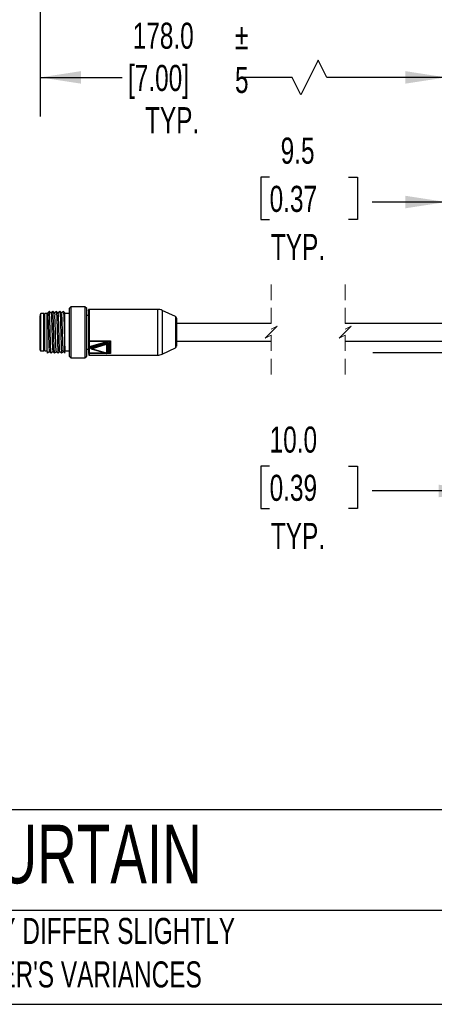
# Model space of a CAD drawing. Header units: millimetres. Extents: x 22 to 1115, y 22 to 733.
# Tile 2 of 10: x 275 to 393, y 22 to 302. Entities that reach past the tile are written whole.
import ezdxf

# ---------------------------------------------------------------- set-up
doc = ezdxf.new("R2010")
doc.units = ezdxf.units.MM
doc.header["$LTSCALE"] = 3.5
doc.linetypes.add('CENTERX2', pattern=[20.32, 12.7, -2.54, 2.54, -2.54])
doc.linetypes.add('HIDDEN', pattern=[1.905, 1.27, -0.635])
doc.layers.add('DIMENSIONS', color=140, linetype='Continuous', lineweight=25)
doc.layers.add('TEXT', color=140, linetype='Continuous', lineweight=25)
doc.styles.add('SLDTEXTSTYLE0', font='TXT', dxfattribs={"width": 0.7})
doc.dimstyles.new('SLDDIMSTYLE0', dxfattribs={"dimtxt": 7.553027, "dimasz": 11.557, "dimexe": 0, "dimexo": 0.0625, "dimgap": 1.888257, "dimtad": 0, "dimtih": 1, "dimtoh": 1, "dimrnd": 1e-09, "dimzin": 12, "dimdsep": 46, "dimtxsty": 'SLDTEXTSTYLE0', "dimsah": 1, "dimcen": 0.09, "dimadec": 0, "dimazin": 3, "dimtfac": 1, "dimtofl": 0, "dimtmove": 0, "dimatfit": 3, "dimfxl": 0, "dimfrac": 2, "dimtolj": 1, "dimtzin": 12, "dimarcsym": 0})
doc.dimstyles.new('SLDDIMSTYLE1', dxfattribs={"dimtxt": 7.553027, "dimasz": 11.557, "dimexe": 0, "dimexo": 0.0625, "dimgap": 1.888257, "dimtad": 0, "dimtih": 1, "dimtoh": 1, "dimrnd": 1e-09, "dimzin": 4, "dimdsep": 46, "dimtxsty": 'SLDTEXTSTYLE0', "dimsah": 1, "dimcen": 0.09, "dimadec": 0, "dimazin": 1, "dimtfac": 1, "dimtmove": 0, "dimatfit": 0, "dimfxl": 0, "dimfrac": 2, "dimtolj": 1, "dimtzin": 12, "dimarcsym": 0})
doc.dimstyles.new('SLDDIMSTYLE3', dxfattribs={"dimtxt": 7.553027, "dimasz": 11.557, "dimexe": 0, "dimexo": 0.0625, "dimgap": 1.888257, "dimtad": 0, "dimtih": 1, "dimtoh": 1, "dimrnd": 1e-09, "dimzin": 12, "dimdsep": 46, "dimtxsty": 'SLDTEXTSTYLE0', "dimsah": 1, "dimcen": 0.09, "dimadec": 0, "dimazin": 3, "dimtfac": 1, "dimtmove": 0, "dimatfit": 0, "dimfxl": 0, "dimfrac": 2, "dimtolj": 1, "dimtzin": 12, "dimarcsym": 0})

# ---------------------------------------------------------------- blocks, each defined once
blk = doc.blocks.new('_D_2')
at = {"layer": 'DIMENSIONS'}
for p, q in [((396.63, 337.63), (396.63, 274.48)), ((281.24, 325.98), (281.24, 274.48)), ((360.23, 290.53), (355.3, 280.65)), ((362.7, 285.59), (360.23, 290.53)), ((281.24, 285.59), (304.49, 285.59)), ((352.83, 285.59), (339.29, 285.59)), ((355.3, 280.65), (352.83, 285.59)), ((396.63, 285.59), (362.7, 285.59))]:
    blk.add_line(p, q, dxfattribs=at)
for points in [[(281.24, 285.59), (292.79, 283.82), (292.79, 287.37)], [(396.63, 285.59), (385.08, 287.37), (385.08, 283.82)]]:
    blk.add_solid(points, dxfattribs=at)
at = {"layer": 'DIMENSIONS', "char_height": 7.408, "attachment_point": 1, "style": 'SLDTEXTSTYLE0'}
for s, insert in [('178.0', (307.52, 301.15)), ('[7.00]', (306.18, 289.14)), ('TYP.', (311.03, 277.14))]:
    blk.add_mtext(s, dxfattribs=dict(at, insert=insert))
blk = doc.blocks.new('SW_BROKEN_VIEW_1')
at = {"color": 0, "linetype": 'CENTERX2'}
blk.add_line((-30.28, -7.89), (191.76, -7.89), dxfattribs=at)
blk = doc.blocks.new('_D_7')
at = {"layer": 'DIMENSIONS'}
for p, q in [((396.63, 227.37), (396.63, 261.29)), ((406.13, 211.8), (406.13, 261.29)), ((346.46, 257.25), (343.92, 257.25)), ((343.92, 257.25), (343.92, 245.24)), ((368.9, 257.25), (371.44, 257.25)), ((371.44, 257.25), (371.44, 245.24)), ((396.63, 250.18), (375.66, 250.18)), ((406.13, 250.18), (428.36, 250.18)), ((343.92, 245.24), (346.46, 245.24)), ((371.44, 245.24), (368.9, 245.24))]:
    blk.add_line(p, q, dxfattribs=at)
for points in [[(396.63, 250.18), (385.08, 251.96), (385.08, 248.4)], [(406.13, 250.18), (417.69, 248.4), (417.69, 251.96)]]:
    blk.add_solid(points, dxfattribs=at)
at = {"layer": 'DIMENSIONS', "char_height": 7.408, "attachment_point": 1, "style": 'SLDTEXTSTYLE0'}
for s, insert in [('9.5', (349.6, 268.49)), ('0.37', (346.46, 254.79)), ('TYP.', (346.82, 241.1))]:
    blk.add_mtext(s, dxfattribs=dict(at, insert=insert))
blk = doc.blocks.new('_D_8')
at = {"layer": 'DIMENSIONS'}
for p, q in [((406.13, 202.91), (406.13, 156.97)), ((416.13, 202.91), (416.13, 156.97)), ((346.46, 175.15), (343.92, 175.15)), ((343.92, 175.15), (343.92, 163.14)), ((368.9, 175.15), (371.44, 175.15)), ((371.44, 175.15), (371.44, 163.14)), ((406.13, 168.08), (375.66, 168.08)), ((416.13, 168.08), (438.36, 168.08)), ((343.92, 163.14), (346.46, 163.14)), ((371.44, 163.14), (368.9, 163.14))]:
    blk.add_line(p, q, dxfattribs=at)
for points in [[(406.13, 168.08), (394.58, 169.86), (394.58, 166.3)], [(416.13, 168.08), (427.69, 166.3), (427.69, 169.86)]]:
    blk.add_solid(points, dxfattribs=at)
at = {"layer": 'DIMENSIONS', "char_height": 7.408, "attachment_point": 1, "style": 'SLDTEXTSTYLE0'}
for s, insert in [('10.0', (346.46, 186.39)), ('0.39', (346.46, 172.69)), ('TYP.', (346.82, 159))]:
    blk.add_mtext(s, dxfattribs=dict(at, insert=insert))

msp = doc.modelspace()

# ---------------------------------------------------------------- linework, layer by layer
at = {"color": 7, "linetype": 'HIDDEN', "lineweight": 18}
for p, q in [((346.917, 226.783), (346.917, 214.021)), ((367.917, 226.783), (367.917, 214.021)), ((346.917, 213.17), (345.215, 211.469)), ((346.917, 214.021), (348.618, 214.872)), ((348.618, 214.872), (346.917, 213.17)), ((367.917, 213.17), (366.215, 211.469)), ((367.917, 214.021), (369.618, 214.872)), ((369.618, 214.872), (367.917, 213.17)), ((345.215, 211.469), (346.917, 212.319)), ((346.917, 212.319), (346.917, 199.558)), ((366.215, 211.469), (367.917, 212.319)), ((367.917, 212.319), (367.917, 199.558))]:
    msp.add_line(p, q, dxfattribs=at)
for p, q in [((282.236, 218.47), (281.436, 218.47)), ((281.436, 209.423), (281.436, 218.47)), ((282.536, 218.47), (282.236, 218.17)), ((282.236, 207.87), (282.236, 218.47)), ((283.236, 218.47), (282.536, 218.47)), ((282.536, 207.87), (282.536, 218.47)), ((283.236, 207.933), (283.236, 218.651)), ((288.236, 207.909), (288.236, 218.594)), ((289.436, 218.47), (288.236, 218.47)), ((289.936, 220.42), (289.436, 219.92)), ((289.436, 219.92), (289.436, 206.42)), ((293.936, 220.42), (289.936, 220.42)), ((289.936, 220.42), (289.936, 205.92)), ((294.436, 219.92), (293.936, 220.42)), ((293.936, 220.42), (293.936, 205.92)), ((294.436, 206.42), (294.436, 219.92)), ((314.604, 219.67), (295.136, 219.67)), ((295.136, 219.67), (295.136, 210.753)), ((314.604, 219.67), (314.604, 206.67)), ((319.647, 217.629), (315.872, 219.389)), ((315.872, 219.389), (315.872, 213.17)), ((281.236, 216.777), (281.236, 217.855)), ((281.236, 208.07), (281.236, 216.777)), ((294.936, 217.92), (294.436, 217.92)), ((319.647, 217.629), (319.647, 213.17)), ((346.917, 215.67), (319.936, 215.67)), ((396.633, 215.67), (367.917, 215.67)), ((315.872, 213.17), (315.872, 206.951)), ((319.647, 213.17), (319.647, 208.712)), ((294.936, 210.827), (294.936, 210.794)), ((294.936, 210.794), (294.936, 207.344)), ((295.136, 210.753), (301.236, 210.753)), ((295.136, 210.753), (295.136, 210.652)), ((295.136, 210.652), (301.046, 210.652)), ((295.136, 210.652), (295.136, 207.203)), ((295.602, 209.189), (299.882, 210.45)), ((299.959, 210.178), (295.679, 208.917)), ((295.679, 208.775), (299.959, 210.036)), ((299.959, 210.178), (299.959, 210.036)), ((300.236, 209.906), (300.236, 210.047)), ((300.236, 209.906), (300.236, 207.384)), ((300.436, 210.189), (300.436, 207.667)), ((301.046, 210.652), (301.236, 210.753)), ((301.236, 210.753), (301.122, 210.585)), ((301.236, 210.753), (301.236, 207.136)), ((319.936, 210.67), (346.917, 210.67)), ((367.917, 210.67), (396.633, 210.67)), ((281.436, 207.87), (281.436, 209.423)), ((281.436, 207.87), (282.236, 207.87)), ((282.236, 208.17), (282.536, 207.87)), ((282.536, 207.87), (283.236, 207.87)), ((288.236, 207.87), (289.436, 207.87)), ((294.436, 208.42), (294.936, 208.42)), ((294.936, 207.344), (294.936, 207.322)), ((294.936, 207.322), (294.936, 207.156)), ((295.136, 207.203), (295.136, 207.136)), ((299.943, 207.203), (295.136, 207.203)), ((301.236, 207.136), (295.136, 207.136)), ((295.136, 207.136), (295.136, 206.67)), ((295.556, 208.786), (295.556, 208.645)), ((295.557, 208.787), (295.557, 208.787)), ((295.679, 208.917), (295.679, 208.775)), ((295.7, 208.453), (299.98, 207.192)), ((295.756, 208.503), (300.036, 209.764)), ((300.036, 207.242), (295.756, 208.503)), ((300.036, 209.764), (300.036, 207.242)), ((301.046, 207.203), (300.117, 207.203)), ((301.236, 207.136), (301.046, 207.203)), ((301.122, 207.231), (301.236, 207.136)), ((315.872, 206.951), (319.647, 208.712)), ((289.436, 206.42), (289.936, 205.92)), ((289.936, 205.92), (293.936, 205.92)), ((293.936, 205.92), (294.436, 206.42)), ((295.136, 206.67), (314.604, 206.67))]:
    msp.add_line(p, q)
at = {"flags": 128}
for points in [[(281.436, 218.47), (281.397, 218.466), (281.36, 218.455), (281.325, 218.437), (281.295, 218.412), (281.27, 218.381), (281.251, 218.347), (281.24, 218.309), (281.236, 218.27), (281.236, 218.264), (281.236, 218.244), (281.236, 218.212), (281.236, 218.166), (281.236, 218.108), (281.236, 218.037), (281.236, 217.954), (281.236, 217.858)], [(283.805, 219.098), (283.553, 218.844), (283.301, 218.59)], [(284.317, 218.589), (284.065, 218.843), (283.813, 219.098)], [(284.805, 219.098), (284.553, 218.844), (284.309, 218.597)], [(285.316, 218.59), (285.064, 218.844), (284.812, 219.098)], [(285.808, 219.102), (285.554, 218.845), (285.309, 218.597)], [(286.316, 218.59), (286.064, 218.844), (285.812, 219.098)], [(286.81, 219.103), (286.556, 218.847), (286.309, 218.597)], [(287.317, 218.59), (287.065, 218.844), (286.813, 219.099)], [(287.808, 219.102), (287.554, 218.846), (287.309, 218.597)], [(288.316, 218.59), (288.064, 218.844), (287.812, 219.099)], [(294.936, 210.827), (294.94, 210.813), (294.951, 210.799), (294.97, 210.786), (294.995, 210.775), (295.025, 210.766), (295.06, 210.759), (295.097, 210.754), (295.136, 210.753)], [(300.236, 210.047), (300.23, 210.082), (300.213, 210.114), (300.184, 210.142), (300.147, 210.165), (300.103, 210.18), (300.055, 210.188), (300.006, 210.187), (299.959, 210.178)], [(299.959, 210.036), (300.006, 210.046), (300.055, 210.047), (300.103, 210.039), (300.147, 210.023), (300.184, 210.001), (300.213, 209.973), (300.23, 209.94), (300.236, 209.906)], [(283.313, 207.242), (283.565, 207.496), (283.809, 207.743)], [(283.801, 207.751), (284.053, 207.497), (284.305, 207.242)], [(284.316, 207.247), (284.568, 207.502), (284.808, 207.744)], [(284.801, 207.751), (285.053, 207.496), (285.305, 207.242)], [(285.313, 207.242), (285.565, 207.497), (285.809, 207.743)], [(285.8, 207.752), (286.054, 207.495), (286.308, 207.239)], [(286.312, 207.242), (286.564, 207.496), (286.809, 207.743)], [(286.801, 207.75), (287.056, 207.494), (287.309, 207.237)], [(287.313, 207.242), (287.565, 207.496), (287.809, 207.743)], [(287.8, 207.752), (288.054, 207.495), (288.308, 207.239)], [(295.7, 208.453), (295.702, 208.452), (295.713, 208.455), (295.727, 208.464), (295.741, 208.481), (295.756, 208.503)], [(299.98, 207.192), (299.982, 207.191), (299.993, 207.194), (300.007, 207.203), (300.021, 207.22), (300.036, 207.242)]]:
    msp.add_lwpolyline(points, dxfattribs=at)
for centre, radius, start, end in [((295.136, 219.47), 0.2, 90.01409, 179.99365), ((314.604, 216.67), 3, 64.99944, 90.00045), ((319.436, 217.176), 0.5, 0.00393, 65.00223), ((295.111, 210.829), 0.179, 191.41287, 278.05114), ((299.343, 210.15), 0.617, 2.55066, 29.02278), ((300.576, 210.064), 0.617, 182.55512, 209.04157), ((300.061, 209.941), 0.179, 261.9487, 348.5872), ((300.411, 210.012), 0.179, 81.96015, 168.55966), ((281.436, 208.07), 0.2, 180.00623, 270.00327), ((295.111, 207.38), 0.179, 191.41286, 278.05122), ((295.129, 207.33), 0.193, 182.20135, 272.05132), ((295.706, 208.768), 0.151, 100.20786, 173.16133), ((295.706, 208.627), 0.151, 100.20796, 173.16128), ((295.756, 208.645), 0.2, 179.98633, 253.59408), ((295.063, 208.889), 0.617, 2.55513, 29.04155), ((296.296, 208.803), 0.617, 182.55066, 209.02276), ((300.061, 207.419), 0.179, 261.94877, 348.58714), ((300.411, 207.49), 0.179, 81.96022, 168.5596), ((319.436, 209.165), 0.5, 294.99772, 359.99615), ((295.136, 206.87), 0.2, 180.00624, 269.98619), ((314.604, 209.67), 3, 269.99937, 295.00072)]:
    msp.add_arc(centre, radius, start, end)
for points, knots in [([(283.304, 218.532), (283.317, 218.514), (283.461, 218.319), (283.334, 217.626), (283.487, 216.546), (283.493, 215.042), (283.556, 213.355), (283.606, 211.642), (283.643, 210.095), (283.725, 208.891), (283.706, 208.152), (283.79, 207.853), (283.804, 207.803)], [0, 0, 0, 0, 0.0061352, 0.0672567, 0.1754851, 0.3190421, 0.4823522, 0.6476085, 0.7967534, 0.9135963, 0.9854501, 1, 1, 1, 1]), ([(284.3, 207.28), (284.291, 207.304), (284.232, 207.46), (284.247, 207.873), (284.187, 208.563), (284.163, 209.51), (284.123, 210.651), (284.089, 211.928), (284.053, 213.273), (284.016, 214.612), (283.983, 215.874), (283.939, 216.986), (283.927, 217.905), (283.84, 218.54), (283.895, 218.937), (283.812, 219.054), (283.801, 219.068)], [0, 0, 0, 0, 0.0066125, 0.0421474, 0.1022383, 0.1837267, 0.2821977, 0.3923803, 0.5083346, 0.6237966, 0.7326022, 0.8288033, 0.9073497, 0.9638667, 0.9955379, 1, 1, 1, 1]), ([(284.314, 218.52), (284.325, 218.498), (284.437, 218.267), (284.359, 217.581), (284.48, 216.453), (284.5, 214.939), (284.558, 213.242), (284.611, 211.536), (284.642, 210.004), (284.736, 208.83), (284.699, 208.119), (284.792, 207.848), (284.804, 207.811)], [0, 0, 0, 0, 0.0069005, 0.0714304, 0.1826089, 0.3282879, 0.4926329, 0.6577666, 0.805628, 0.9201392, 0.9889159, 1, 1, 1, 1]), ([(285.308, 207.269), (285.307, 207.263), (285.272, 207.066), (285.216, 208.494), (285.173, 209.165), (285.112, 211.344), (285.053, 213.413), (285.006, 215.572), (284.918, 217.328), (284.929, 218.449), (284.834, 218.933), (284.816, 219.025)], [0, 0, 0, 0, 0.001575, 0.0490971, 0.1655743, 0.3334335, 0.5271591, 0.717283, 0.8748857, 0.9760208, 1, 1, 1, 1]), ([(285.804, 207.757), (285.786, 207.86), (285.718, 208.244), (285.703, 209.069), (285.641, 210.321), (285.597, 211.873), (285.551, 213.562), (285.485, 215.201), (285.489, 216.658), (285.318, 217.672), (285.471, 218.348), (285.322, 218.512), (285.313, 218.522)], [0, 0, 0, 0, 0.0290618, 0.1083397, 0.2288147, 0.3779239, 0.5400612, 0.6982637, 0.8360005, 0.9388916, 0.9962336, 1, 1, 1, 1]), ([(285.816, 219.062), (285.819, 219.068), (285.869, 219.187), (285.861, 218.379), (285.93, 217.963), (285.956, 216.705), (286.003, 215.396), (286.044, 213.84), (286.086, 212.265), (286.129, 210.724), (286.169, 209.456), (286.212, 208.235), (286.245, 207.882), (286.282, 207.156), (286.307, 207.249), (286.307, 207.25)], [0, 0, 0, 0, 0.0016287, 0.0309876, 0.095546, 0.1905857, 0.308962, 0.4417227, 0.5788961, 0.7101293, 0.8255204, 0.9164187, 0.9759658, 0.9997881, 1, 1, 1, 1]), ([(286.805, 207.809), (286.799, 207.803), (286.678, 207.663), (286.798, 208.729), (286.64, 209.317), (286.642, 210.864), (286.576, 212.414), (286.533, 214.146), (286.478, 215.666), (286.446, 217.186), (286.367, 217.696), (286.374, 218.711), (286.317, 218.56), (286.314, 218.551)], [0, 0, 0, 0, 0.00227618, 0.04910558, 0.14284202, 0.27378661, 0.42827513, 0.59014449, 0.74245124, 0.86927861, 0.95739885, 0.99771785, 1, 1, 1, 1]), ([(286.808, 219.04), (286.816, 219.043), (286.966, 219.094), (286.789, 218.321), (286.975, 217.739), (286.95, 216.473), (287.015, 215.102), (287.05, 213.535), (287.094, 211.955), (287.138, 210.464), (287.171, 209.176), (287.232, 208.194), (287.231, 207.586), (287.294, 207.328), (287.308, 207.274)], [0, 0, 0, 0, 0.00214324, 0.03875005, 0.1100469, 0.21069586, 0.33317044, 0.46823439, 0.60568847, 0.73520504, 0.84699418, 0.93263806, 0.98575766, 1, 1, 1, 1]), ([(287.803, 207.815), (287.792, 207.843), (287.694, 208.083), (287.747, 208.753), (287.644, 209.864), (287.618, 211.339), (287.563, 212.999), (287.513, 214.679), (287.473, 216.202), (287.403, 217.403), (287.403, 218.16), (287.329, 218.486), (287.313, 218.556)], [0, 0, 0, 0, 0.0083318, 0.0721712, 0.180539, 0.3221604, 0.4822501, 0.6440662, 0.7906682, 0.9067316, 0.9801699, 1, 1, 1, 1]), ([(287.806, 219.055), (287.818, 219.037), (287.922, 218.871), (287.847, 218.335), (287.956, 217.468), (287.968, 216.242), (288.02, 214.799), (288.059, 213.228), (288.102, 211.654), (288.144, 210.195), (288.183, 208.959), (288.219, 208.223), (288.235, 207.909)], [0, 0, 0, 0, 0.0059574, 0.0520999, 0.1341125, 0.2458329, 0.3788296, 0.5231219, 0.6678129, 0.8019938, 0.9155886, 1, 1, 1, 1]), ([(294.936, 219.362), (294.936, 219.364), (294.936, 219.681), (294.936, 217.591), (294.936, 216.757), (294.936, 214.48), (294.936, 212.613), (294.936, 211.38), (294.936, 210.827)], [0, 0, 0, 0, 0.0006995, 0.1105388, 0.3186703, 0.5700423, 0.8072281, 1, 1, 1, 1]), ([(319.936, 217.159), (319.936, 217.16), (319.936, 217.186), (319.936, 217.063), (319.936, 217.023), (319.936, 216.955), (319.936, 216.859), (319.936, 216.732), (319.936, 216.439), (319.936, 216.077), (319.936, 215.675), (319.936, 215.306), (319.936, 215.011), (319.936, 214.784), (319.936, 214.7), (319.936, 214.669), (319.936, 214.655), (319.936, 214.649), (319.936, 214.647), (319.936, 214.645), (319.936, 214.645), (319.936, 214.3), (319.936, 213.703), (319.936, 212.947), (319.936, 212.416), (319.936, 212.082), (319.936, 211.866), (319.936, 211.629), (319.936, 211.364), (319.936, 210.909), (319.936, 210.477), (319.936, 210.065), (319.936, 209.8), (319.936, 209.625), (319.936, 209.506), (319.936, 209.469), (319.936, 209.456), (319.936, 209.45), (319.936, 209.448), (319.936, 209.447), (319.936, 209.446), (319.936, 209.446), (319.936, 209.36), (319.936, 209.272), (319.936, 209.184), (319.936, 209.182)], [0, 0, 0, 0, 0.0006157, 0.0090232, 0.0201517, 0.0270204, 0.0328612, 0.0565212, 0.0744422, 0.1432092, 0.1922519, 0.225343, 0.2819071, 0.3032445, 0.3104639, 0.3136174, 0.3149683, 0.3155528, 0.3158079, 0.3159197, 0.3159688, 0.3160073, 0.4453952, 0.5401619, 0.6003289, 0.6445527, 0.6656741, 0.6815385, 0.7336668, 0.7650096, 0.852449, 0.896146, 0.9198426, 0.9519447, 0.9616703, 0.9646924, 0.9659729, 0.966514, 0.9667467, 0.9668479, 0.9668922, 0.9669117, 0.966927, 0.9991391, 1, 1, 1, 1]), ([(299.882, 210.45), (299.93, 210.459), (300.024, 210.479), (300.168, 210.462), (300.299, 210.41), (300.41, 210.32), (300.428, 210.23), (300.436, 210.189)], [0, 0, 0, 0, 0.20872692, 0.41667301, 0.61537754, 0.82071884, 1, 1, 1, 1]), ([(301.046, 210.652), (301.005, 210.609), (300.911, 210.513), (300.8, 210.223), (300.725, 209.706), (300.741, 208.931), (300.732, 208.12), (300.802, 207.461), (301.006, 207.246), (301.046, 207.203)], [0, 0, 0, 0, 0.0498671, 0.1111423, 0.2549251, 0.4863135, 0.7539851, 0.9508841, 1, 1, 1, 1]), ([(301.122, 210.585), (301.088, 210.519), (301.017, 210.384), (300.973, 210.079), (300.924, 209.546), (300.977, 208.636), (300.805, 207.73), (301.09, 207.282), (301.122, 207.231)], [0, 0, 0, 0, 0.06512248, 0.13278625, 0.26898173, 0.53564304, 0.94746691, 1, 1, 1, 1]), ([(301.046, 210.652), (301.06, 210.643), (301.088, 210.623), (301.111, 210.598), (301.122, 210.585)], [0, 0, 0, 0, 0.4847745, 1, 1, 1, 1]), ([(283.311, 207.254), (283.298, 207.286), (283.235, 207.449), (283.237, 207.626), (283.239, 207.768)], [0, 0, 0, 0, 0.1966735, 1, 1, 1, 1]), ([(288.236, 207.341), (288.236, 207.332), (288.236, 207.137), (288.236, 207.499), (288.236, 207.843)], [0, 0, 0, 0, 0.0493944, 1, 1, 1, 1]), ([(295.556, 208.686), (295.538, 208.693), (295.488, 208.712), (295.422, 208.766), (295.368, 208.841), (295.35, 208.928), (295.368, 209.014), (295.422, 209.09), (295.502, 209.153), (295.568, 209.176), (295.602, 209.189)], [0, 0, 0, 0, 0.0826602, 0.2218938, 0.3479123, 0.4649668, 0.5819008, 0.7080536, 0.8471214, 1, 1, 1, 1]), ([(299.98, 207.193), (299.987, 207.191), (300.008, 207.184), (300.049, 207.182), (300.1, 207.192), (300.148, 207.215), (300.188, 207.25), (300.217, 207.293), (300.233, 207.338), (300.235, 207.369), (300.236, 207.384)], [0, 0, 0, 0, 0.0548252, 0.18509269, 0.32410705, 0.46824727, 0.61230821, 0.75132515, 0.88139382, 1, 1, 1, 1]), ([(300.436, 207.667), (300.43, 207.632), (300.418, 207.558), (300.334, 207.467), (300.258, 207.433), (300.218, 207.414)], [0, 0, 0, 0, 0.2974313, 0.6242017, 1, 1, 1, 1]), ([(301.122, 207.231), (301.11, 207.229), (301.083, 207.224), (301.059, 207.21), (301.046, 207.203)], [0, 0, 0, 0, 0.4594844, 1, 1, 1, 1])]:
    msp.add_open_spline(points, degree=3, knots=knots)
at = {"layer": 'TEXT'}
for p, q in [((955.675, 77.441), (22.225, 77.441)), ((955.675, 48.895), (22.225, 48.895)), ((22.225, 22.225), (955.675, 22.225))]:
    msp.add_line(p, q, dxfattribs=at)

# ---------------------------------------------------------------- block references
at = {"color": 7, "linetype": 'Continuous'}
msp.add_blockref('SW_BROKEN_VIEW_1', (406.132, 215.308), dxfattribs=at)

# ---------------------------------------------------------------- texts
at = {"layer": 'DIMENSIONS', "attachment_point": 1, "style": 'SLDTEXTSTYLE0'}
for s, insert, char_height in [('%%p^J5', (336.613, 300.932), 7.4083), ('DATASENSING SAFETY LIGHT CURTAIN', (26.333, 73.248), 16.66875)]:
    msp.add_mtext(s, dxfattribs=dict(at, insert=insert, char_height=char_height))
at = {"layer": 'TEXT', "insert": (192.917, 46.774), "char_height": 7.40833, "attachment_point": 1, "style": 'SLDTEXTSTYLE0'}
msp.add_mtext("PART DIMENSIONS MAY DIFFER SLIGHTLY ^JDUE TO MANUFACTURER'S VARIANCES", dxfattribs=at)

# ---------------------------------------------------------------- dimensions: what is measured, and where the dimension line sits
at = {"layer": 'DIMENSIONS'}
for base, p1, p2, text, dimstyle, picture, middle in [((281.236, 285.593), (396.633, 342.072), (281.236, 330.428), '178.0\\P[7.00]\\PTYP.', 'SLDDIMSTYLE0', '_D_2', (321.888, 285.593)), ((396.633, 250.181), (406.133, 207.352), (396.633, 222.92), '<>\\PTYP.', 'SLDDIMSTYLE3', '_D_7', (357.679, 250.181)), ((406.133, 168.081), (416.133, 207.352), (406.133, 207.352), '<>\\PTYP.', 'SLDDIMSTYLE1', '_D_8', (357.679, 168.081))]:
    dim = msp.add_linear_dim(base=base, p1=p1, p2=p2, text=text, dimstyle=dimstyle, dxfattribs=at)
    dim.commit()
    dim.dimension.update_dxf_attribs({"geometry": picture, "text_midpoint": middle, "dimtype": 160})

doc.saveas('drawing.dxf')
